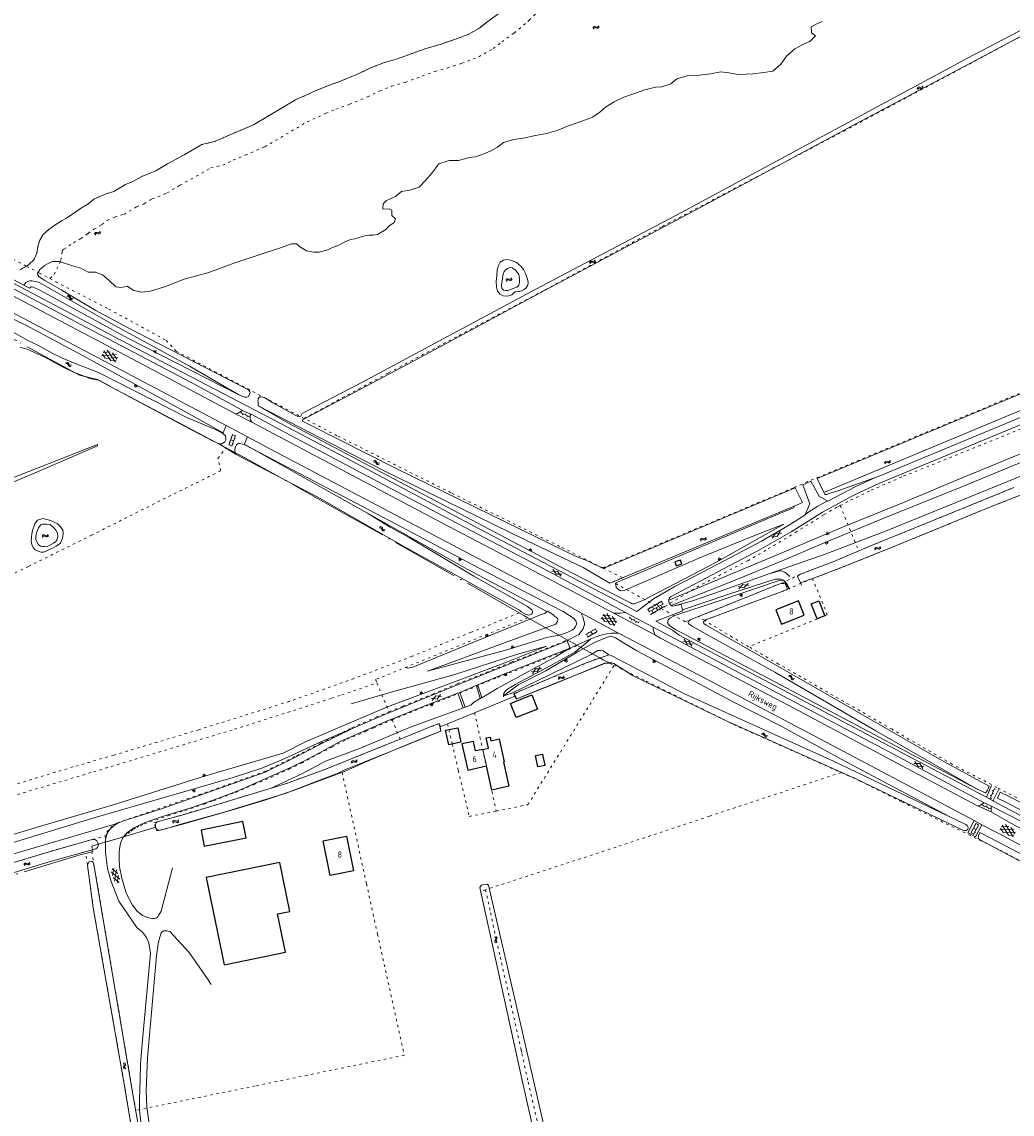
# Model space of a CAD drawing. Header units: metres. Extents: x 64961 to 73789, y 403835 to 410663.
# Tile 13 of 135: x 68112 to 68511, y 405073 to 405514. Entities that reach past the tile are written whole.
import ezdxf

# ---------------------------------------------------------------- set-up
doc = ezdxf.new("R2010")
doc.units = ezdxf.units.M
doc.linetypes.add('ACAD_ISO04W100', pattern=[30, 24, -3, 0, -3])
doc.linetypes.add('PERCEELGRENS', pattern=[2.5, 1, -1.5])
for name, color, linetype, lineweight in [('B-GEO-OG-GEBOUW_bijgebouw-G', 2, 'Continuous', 25), ('B-GEO-OG-GEBOUW_hoofdgebouw-G', 2, 'Continuous', 25), ('B-GEO-OG-GEBOUW_huisnr-T', 6, 'Continuous', 25), ('B-GEO-OG-GRENS-sectie-G', 253, 'ACAD_ISO04W100', 0), ('B-GEO-OG-GRENS_perceel-G', 253, 'PERCEELGRENS', 0), ('B-GEO-OG-KUNSTWERK-G', 253, 'Continuous', 0), ('B-GEO-OG-OVLIJNOBJ-G', 253, 'Continuous', 0), ('B-GEO-OG-SLOOT_insteek-G', 253, 'Continuous', 0), ('B-GEO-OG-STRAATNAAM-T', 7, 'Continuous', 35), ('B-GEO-OG-TALUD-S', 253, 'Continuous', 0), ('B-GEO-OG-TUSSENMUUR-G', 253, 'Continuous', 0), ('B-GEO-OG-VERH_gesl-S', 253, 'Continuous', 0), ('B-GEO-OG-VERH_kant-G', 253, 'Continuous', 0), ('B-GEO-OG-VERH_kntgesl-G', 253, 'Continuous', 0), ('B-GEO-OG-VERH_kntopen-G', 253, 'Continuous', 0), ('B-GEO-OG-VERH_open-S', 253, 'Continuous', 0), ('B-GEO-OG-WATER-S', 253, 'Continuous', 0), ('B-GEO-OG-WATER_kant-G', 253, 'Continuous', 0), ('T22', 7, 'Continuous', 0)]:
    doc.layers.add(name, color=color, linetype=linetype, lineweight=lineweight)
doc.styles.add('isocp', font='isocp.shx')

# ---------------------------------------------------------------- blocks, each defined once
blk = doc.blocks.new('S014')
at = {"color": 0}
for p, q in [((0, -0.75), (4.2, 1.67)), ((0, 0.65), (1.78, 1.67)), ((5.07, -1.52), (0, 1.4)), ((2.64, -1.52), (0, 0)), ((1.08, -1.52), (6.15, 1.4)), ((6.15, -0.75), (1.95, 1.67)), ((3.51, -1.52), (6.15, 0)), ((6.15, 0.65), (4.37, 1.67))]:
    blk.add_line(p, q, dxfattribs=at)
blk = doc.blocks.new('S04')
at = {"color": 0}
for p, q in [((0, 0.5), (0.5, 0.5)), ((0, 0.25), (1, 0.25)), ((0, 0), (0.5, 0)), ((0, -0.25), (1, -0.25)), ((0, -0.5), (0.5, -0.5))]:
    blk.add_line(p, q, dxfattribs=at)
blk = doc.blocks.new('S05')
at = {"color": 0}
for p, q in [((0.08, 0.3), (0.38, 0.59)), ((0.11, -0.19), (0.41, 0.09)), ((0.38, 0.59), (0.68, 0.71)), ((0.41, 0.09), (0.71, 0.21)), ((0.68, 0.71), (1.01, 0.62)), ((0.71, 0.21), (1.02, 0.12)), ((1.01, 0.62), (1.33, 0.37)), ((1.02, 0.12), (1.36, -0.12)), ((1.33, 0.37), (1.66, 0.13)), ((1.66, 0.13), (1.97, 0.04)), ((1.97, 0.04), (2.28, 0.16)), ((2.28, 0.16), (2.58, 0.44)), ((1.36, -0.12), (1.68, -0.37)), ((1.68, -0.37), (2, -0.46)), ((2, -0.46), (2.31, -0.33)), ((2.31, -0.33), (2.61, -0.05))]:
    blk.add_line(p, q, dxfattribs=at)
blk = doc.blocks.new('S016')
at = {"color": 0, "linetype": 'Continuous'}
for points in [[(0.01, -0.38), (2.65, 1.15)], [(2.65, -1.15), (0.01, 0.38)], [(5.07, -1.15), (1.09, 1.15)], [(1.09, -1.15), (5.07, 1.15)], [(6.16, -0.38), (3.51, 1.15)], [(3.51, -1.15), (6.16, 0.37)]]:
    blk.add_lwpolyline(points, dxfattribs=at)
blk = doc.blocks.new('S022')
at = {"color": 0}
for p, q in [((0.01, 1.15), (0.31, 1.15)), ((0.31, -2.3), (0.31, 2.3)), ((0.31, 2.1), (1.51, 2.1)), ((0.31, 0), (1.51, 0)), ((1.51, -2.3), (1.51, 2.3)), ((1.51, 1.05), (1.81, 1.05)), ((0.01, -1.15), (0.31, -1.15)), ((0.31, -2.1), (1.51, -2.1)), ((1.51, -1.05), (1.81, -1.05))]:
    blk.add_line(p, q, dxfattribs=at)
blk = doc.blocks.new('S026')
at = {"color": 0}
for p, q in [((0, 0), (4.4, 0)), ((0.2, 0.5), (0.2, 0)), ((1.2, 0), (1.2, -0.5)), ((2.2, 0.5), (2.2, 0)), ((3.2, 0), (3.2, -0.5)), ((4.2, 0.5), (4.2, 0))]:
    blk.add_line(p, q, dxfattribs=at)
blk = doc.blocks.new('S012')
at = {"color": 0}
for p, q in [((1.18, 2.05), (0, 0)), ((1.18, -2.05), (0, 0)), ((1.4, 0), (0.21, -2.05)), ((1.4, 0), (0.22, 2.05))]:
    blk.add_line(p, q, dxfattribs=at)
blk = doc.blocks.new('S024')
at = {"color": 0}
for p, q in [((0, 1.2), (6.7, 1.2)), ((0, 0), (6.7, 0)), ((0.2, 1.2), (0.2, 0)), ((1.25, 1.5), (1.25, 1.2)), ((1.25, 0), (1.25, -1.2)), ((2.3, 1.2), (2.3, 0)), ((3.35, 1.5), (3.35, 1.2)), ((3.35, 0), (3.35, -1.2)), ((4.4, 1.2), (4.4, 0)), ((5.45, 1.5), (5.45, 1.2)), ((5.45, 0), (5.45, -1.2)), ((6.5, 1.2), (6.5, 0)), ((0, -1.2), (6.7, -1.2)), ((0.2, -1.2), (0.2, -1.5)), ((2.3, -1.2), (2.3, -1.5)), ((4.4, -1.2), (4.4, -1.5)), ((6.5, -1.2), (6.5, -1.5))]:
    blk.add_line(p, q, dxfattribs=at)

msp = doc.modelspace()

# ---------------------------------------------------------------- linework, layer by layer
at = {"layer": 'B-GEO-OG-GEBOUW_bijgebouw-G'}
msp.add_lwpolyline([(68185.928, 405168.237), (68193.227, 405132.985), (68217.952, 405138.104), (68214.749, 405153.576), (68219.743, 405154.61), (68215.648, 405174.391), (68185.928, 405168.237)], dxfattribs=at)
at = {"layer": 'B-GEO-OG-GEBOUW_hoofdgebouw-G'}
for points in [[(68378.082, 405294.93), (68377.549, 405296.491), (68375.282, 405295.717), (68375.816, 405294.155), (68378.082, 405294.93)], [(68427.509, 405274.241), (68425.165, 405280.076), (68416.015, 405276.4), (68418.359, 405270.565), (68427.509, 405274.241)], [(68435.752, 405274.007), (68432.712, 405272.783), (68430.284, 405278.815), (68433.324, 405280.039), (68435.752, 405274.007)], [(68319.783, 405236.327), (68311.192, 405232.891), (68308.909, 405238.599), (68317.5, 405242.035), (68319.783, 405236.327)], [(68288.779, 405222.966), (68283.893, 405221.91), (68282.634, 405227.735), (68287.52, 405228.791), (68288.779, 405222.966)], [(68297.642, 405220.034), (68294.747, 405219.386), (68293.877, 405223.268), (68289.255, 405222.233), (68291.613, 405211.705), (68299.108, 405213.383)], [(68297.642, 405220.034), (68300.002, 405220.562), (68299.089, 405224.642), (68300.625, 405224.986), (68300.955, 405223.514), (68304.22, 405224.245), (68306.292, 405214.991), (68305.98, 405214.921)], [(68319.934, 405212.982), (68318.993, 405217.538), (68321.824, 405218.123), (68322.766, 405213.568), (68319.934, 405212.982)], [(68305.98, 405214.921), (68308.165, 405205.163), (68301.293, 405203.625), (68299.108, 405213.383)], [(68202.049, 405184.344), (68200.732, 405190.866), (68183.888, 405187.464), (68185.205, 405180.942), (68202.049, 405184.344)], [(68245.453, 405170.933), (68236.019, 405169.036), (68233.18, 405183.154), (68242.613, 405185.051), (68245.453, 405170.933)]]:
    msp.add_lwpolyline(points, dxfattribs=at)
at = {"layer": 'B-GEO-OG-GRENS-sectie-G'}
for points in [[(68193.992, 405341.816), (68173.972, 405352.416), (68142.075, 405369.361), (68134.798, 405371.229), (68109.434, 405384.971), (68098.232, 405391.091)], [(68312.314, 405275.206), (68283.288, 405291.776), (68241.684, 405315.368), (68203.266, 405336.905), (68193.992, 405341.816)], [(68314.234, 405274.11), (68312.314, 405275.206)], [(68314.234, 405274.11), (68315.853, 405273.206)], [(68315.853, 405273.206), (68331.763, 405264.32)], [(68331.763, 405264.32), (68335.96, 405261.976)], [(68335.96, 405261.976), (68344.712, 405257.088)], [(68344.712, 405257.088), (68346.309, 405256.196)], [(68349.081, 405254.823), (68346.765, 405254.827), (68327.958, 405246.991), (68311.109, 405240.33), (68310.613, 405241.542)], [(68346.309, 405256.196), (68349.081, 405254.823)], [(68294.379, 405234.835), (68307.429, 405240.235), (68310.613, 405241.542)], [(68283.458, 405230.316), (68294.379, 405234.835)], [(68280.452, 405229.115), (68283.458, 405230.316)], [(68280.452, 405229.115), (68280.759, 405227.36), (68273.247, 405224.405), (68264.289, 405220.803), (68250.188, 405214.861), (68240.841, 405210.729)], [(68240.841, 405210.729), (68240.367, 405210.52), (68230.577, 405206.918), (68221.218, 405203.408), (68210.074, 405199.622), (68198.436, 405196.112), (68187.292, 405192.972), (68174.484, 405189.277), (68167.804, 405187.523), (68166.018, 405187.122), (68165.71, 405187.984), (68165.472, 405188.619)], [(68165.472, 405188.619), (68161.594, 405187.457), (68153.045, 405184.888)], [(68145.195, 405182.53), (68139.75, 405180.897), (68140.144, 405178.739), (68139.792, 405178.648)], [(68153.045, 405184.888), (68145.195, 405182.53)], [(68137.359, 405178.018), (68135.445, 405177.521), (68105.859, 405168.677), (68066.33, 405156.962), (68028.771, 405146.018), (68012.496, 405141.232), (68000, 405137.566)], [(68139.792, 405178.648), (68137.359, 405178.018)]]:
    msp.add_lwpolyline(points, dxfattribs=at)
at = {"layer": 'B-GEO-OG-GRENS_perceel-G'}
for points in [[(68273.181, 405491.986), (68278.277, 405493.747), (68283.335, 405495.206), (68289.165, 405497.129), (68296.041, 405499.739), (68301.903, 405503.054), (68305.341, 405505.781), (68310.287, 405509.313), (68315.86, 405514), (68316.364, 405514.528), (68326.234, 405523.947), (68329.285, 405525.431), (68331.694, 405526.891), (68337.764, 405529.744), (68339.452, 405530.473), (68341.073, 405530.954)], [(68304.155, 405517.222), (68299.316, 405513.766), (68296.299, 405511.373), (68291.782, 405508.818), (68285.833, 405506.56), (68280.392, 405504.765), (68275.259, 405503.284), (68269.8, 405501.398), (68263.23, 405498.932), (68257.531, 405497.318), (68252.002, 405495.101), (68247.026, 405492.687), (68240.184, 405489.889), (68234.672, 405487.874), (68230.348, 405486.108), (68222.087, 405482.343), (68205.078, 405472.317), (68197.763, 405469.239), (68192.765, 405467.083), (68189.337, 405465.473), (68184.183, 405464.267), (68177.025, 405460.202), (68170.357, 405456.526), (68165.641, 405453.712), (68159.656, 405451.307), (68156.397, 405449.351), (68153.405, 405448.13), (68148.651, 405445.353), (68145.546, 405444.443), (68140.567, 405442.231), (68138.133, 405440.192), (68135.2, 405438.513), (68132.527, 405436.581), (68129.98, 405434.816)], [(68225.504, 405353.702), (68259.638, 405372.12), (68288.104, 405387.246), (68322.772, 405405.615), (68370.194, 405431.267), (68443.46, 405469.73), (68500.252, 405500.085), (68515.012, 405508.012)], [(68122.85, 405410.155), (68124.615, 405411.801), (68127.294, 405417.537), (68127.838, 405421.042), (68128.041, 405421.78), (68128.541, 405422.073), (68130.484, 405423.444), (68132.348, 405424.643), (68135.323, 405426.353), (68138.327, 405428.434), (68140.629, 405430.098), (68143.873, 405431.955), (68145.913, 405433.663), (68149.002, 405435.036), (68152.641, 405436.102), (68157.839, 405439.139), (68160.883, 405440.381), (68164.119, 405442.323), (68170.096, 405444.725), (68175.332, 405447.85), (68181.941, 405451.494), (68187.867, 405454.859), (68192.637, 405455.975), (68196.862, 405457.96), (68201.677, 405460.037), (68209.581, 405463.363), (68226.711, 405473.46), (68234.315, 405476.926), (68238.295, 405478.551), (68243.8, 405480.564), (68251.098, 405483.548), (68256.044, 405485.947), (68260.764, 405487.84), (68266.347, 405489.421), (68273.181, 405491.986)], [(68000, 405474.42), (68007.397, 405468.557), (68013.211, 405465.369), (68033.064, 405454.998), (68045.721, 405448.243), (68054.707, 405446.307), (68088.097, 405428.582), (68113.414, 405415.158)], [(68129.98, 405434.816), (68127.157, 405433.194), (68124.9, 405431.742), (68122.371, 405429.958), (68120.083, 405427.975), (68118.75, 405425.708), (68118.043, 405423.137), (68117.63, 405420.476), (68116.375, 405417.789), (68114.469, 405416.011), (68113.414, 405415.158)], [(68113.414, 405415.158), (68118.63, 405412.393), (68122.85, 405410.155)], [(68122.85, 405410.155), (68125.188, 405408.915), (68146.629, 405397.85), (68169.782, 405385.232), (68173.871, 405380.836), (68225.504, 405353.702)], [(68346.13, 405293.335), (68423.44, 405325.782), (68432.623, 405329.765), (68565.837, 405385.21)], [(68346.13, 405293.335), (68328.698, 405302.016), (68284.793, 405323.685), (68238.79, 405346.718), (68225.504, 405353.702)], [(68581.199, 405350.369), (68575.092, 405347.757), (68562.233, 405342.004), (68549.693, 405336.82), (68537.265, 405331.958), (68520.854, 405325.092), (68502.666, 405317.953), (68464.989, 405302.477), (68444.554, 405294.268), (68433.807, 405290.114), (68430.762, 405289.098)], [(68441.975, 405318.485), (68446.191, 405320.654), (68454.531, 405324.69), (68467.58, 405330.346), (68497.852, 405342.535), (68517.155, 405350.376)], [(68000, 405238.356), (68015.696, 405245.955), (68041.225, 405258.414), (68065.449, 405270.193), (68093.068, 405283.639), (68114.217, 405293.95), (68139.603, 405306.497), (68170.737, 405322.129), (68191.859, 405332.555), (68190.67, 405337.532), (68193.992, 405341.816)], [(68449.512, 405300.205), (68453.299, 405301.819), (68470.485, 405308.783), (68512.148, 405325.753)], [(68441.975, 405318.485), (68440.708, 405317.834), (68435.335, 405314.759), (68424.498, 405307.987), (68411.996, 405300.439), (68404.958, 405296.385), (68384.946, 405286.045), (68369.759, 405276.878)], [(68441.975, 405318.485), (68449.512, 405300.205)], [(68384.712, 405273.66), (68396.516, 405278.353), (68417.205, 405286.786), (68418.21, 405287.071), (68426.027, 405290.855), (68439.476, 405295.929), (68449.512, 405300.205)], [(68369.759, 405276.878), (68350.13, 405287.632), (68353.978, 405289.426), (68346.13, 405293.335)], [(68430.762, 405289.098), (68421.393, 405285.016), (68419.033, 405283.999), (68387.168, 405272.168)], [(68430.762, 405289.098), (68436.773, 405274.432), (68435.752, 405274.007), (68432.712, 405272.783), (68405.035, 405261.509)], [(68312.314, 405275.206), (68292.95, 405267.325), (68269.187, 405257.62), (68245.607, 405248.658), (68219.546, 405239.411), (68183.01, 405227.997), (68148.656, 405217.702), (68132.224, 405212.969), (68115.489, 405207.909), (68099.858, 405203.001), (68061.344, 405191.51), (68002.319, 405173.817), (68000, 405173.124)], [(68369.759, 405276.878), (68379.451, 405271.568), (68384.712, 405273.66)], [(68315.853, 405273.206), (68254.37, 405248.216), (68254.933, 405246.856)], [(68387.168, 405272.168), (68384.712, 405273.66)], [(68405.035, 405261.509), (68398.434, 405265.325), (68387.168, 405272.168)], [(68259.773, 405235.171), (68265.433, 405237.505), (68277.432, 405242.401), (68287.336, 405246.476), (68298.987, 405251.129), (68309.281, 405255.267), (68320.646, 405259.719), (68330.153, 405263.489), (68331.763, 405264.32)], [(68261.104, 405231.956), (68274.69, 405237.554), (68283.575, 405240.875), (68292.725, 405244.55), (68303.687, 405249.098), (68310.733, 405251.825), (68322.09, 405256.306), (68332.347, 405260.415), (68335.96, 405261.976)], [(68894.494, 405000), (68856.231, 405020.281), (68782.034, 405059.497), (68661.081, 405123.288), (68531.109, 405191.422), (68505.275, 405204.643), (68487.213, 405214.05), (68462.938, 405228.141), (68417.146, 405254.509), (68405.035, 405261.509)], [(68310.613, 405241.542), (68310.173, 405242.621), (68344.712, 405257.088)], [(68303.129, 405195.142), (68315.837, 405197.708), (68330.333, 405221.072), (68350.686, 405254.029)], [(68349.081, 405254.823), (68350.686, 405254.029)], [(68350.686, 405254.029), (68363.692, 405247.588), (68398.976, 405230.095), (68442.373, 405210.675)], [(68000, 405168.819), (68039.109, 405180.354), (68104.919, 405200.394), (68140.443, 405210.957), (68197.432, 405228.161), (68236.719, 405240.693), (68240.745, 405242.074), (68254.933, 405246.856)], [(68254.933, 405246.856), (68259.773, 405235.171)], [(68145.485, 405185.169), (68145.907, 405186.546), (68147.328, 405188.469), (68149.849, 405190.284), (68163.973, 405195.119), (68183.09, 405201.741), (68209.634, 405211.099), (68222.45, 405217.469), (68232.083, 405222.471), (68244.835, 405228.807), (68254.602, 405233.039), (68259.773, 405235.171)], [(68294.379, 405234.835), (68303.129, 405195.142)], [(68153.045, 405184.888), (68153.11, 405185.025), (68154.301, 405186.117), (68155.642, 405187.046), (68156.583, 405187.777), (68157.899, 405188.586), (68159.442, 405189.203), (68160.902, 405189.933), (68163.196, 405190.766), (68170.555, 405193.255), (68177.353, 405195.346), (68185.146, 405197.944), (68188.955, 405199.32), (68197.796, 405202.648), (68205.28, 405205.87), (68212.086, 405208.698), (68219.372, 405212.029), (68224.504, 405214.438), (68231.501, 405218.303), (68236.738, 405220.974), (68242.833, 405224.124), (68250.418, 405227.345), (68253.687, 405228.775), (68260.678, 405231.781), (68261.104, 405231.956)], [(68261.104, 405231.956), (68264.318, 405224.202)], [(68280.452, 405229.115), (68280.219, 405230.446), (68276.157, 405229.009), (68264.318, 405224.202)], [(68283.458, 405230.316), (68283.988, 405228.028)], [(68285.333, 405222.221), (68283.893, 405221.91), (68282.634, 405227.735), (68283.988, 405228.028)], [(68283.988, 405228.028), (68285.333, 405222.221)], [(68165.472, 405188.619), (68164.816, 405190.369), (68184.585, 405196.004), (68218.054, 405206.16), (68234.281, 405212.072), (68264.318, 405224.202)], [(68285.333, 405222.221), (68285.883, 405219.851), (68287.78, 405211.566), (68292.21, 405192.937), (68303.129, 405195.142)], [(68240.841, 405210.729), (68250.703, 405165.793), (68255.141, 405145.406), (68265.987, 405096.516), (68205.798, 405084.101), (68157.519, 405074.26)], [(68442.373, 405210.675), (68389.198, 405193.059), (68351.469, 405180.582), (68298.741, 405163.339)], [(68442.373, 405210.675), (68450.129, 405207.204), (68466.892, 405198.827), (68506.542, 405179.372), (68524.247, 405170.001), (68535.653, 405164.049), (68573.323, 405144.133), (68593.119, 405131.582), (68642.943, 405105.293), (68670.915, 405090.485), (68681.483, 405086.269), (68726.699, 405062.727), (68760.479, 405044.959), (68825.705, 405010.457), (68845.425, 405000)], [(68000, 405142.056), (68017.232, 405147.326), (68078.165, 405165.085), (68123.176, 405178.864), (68145.485, 405185.169)], [(68145.195, 405182.53), (68145.282, 405184.508), (68145.485, 405185.169)], [(68167.459, 405000), (68166.852, 405003.291), (68163.797, 405020.844), (68159.585, 405043.671), (68157.768, 405055.537), (68157.447, 405057.275), (68153.158, 405083.299), (68140.366, 405156.087), (68137.359, 405178.018)], [(68157.519, 405074.26), (68156.657, 405079.21), (68139.792, 405178.648)], [(68298.741, 405163.339), (68296.794, 405162.702)], [(68333.071, 405000), (68313.695, 405085.795), (68296.794, 405162.702)], [(68298.741, 405163.339), (68300.839, 405154.042), (68303.124, 405142.965), (68304.714, 405136.21), (68313.187, 405098.579), (68313.475, 405097.149), (68316.008, 405085.675), (68322.893, 405055.495), (68328.545, 405030.818), (68331.625, 405017.506), (68335.607, 405000)], [(68170.721, 405000), (68165.934, 405027.013), (68162.822, 405044.475), (68160.552, 405056.83), (68157.519, 405074.26)]]:
    msp.add_lwpolyline(points, dxfattribs=at)
at = {"layer": 'B-GEO-OG-KUNSTWERK-G'}
for points in [[(68107.963, 405409.801), (68112.373, 405407.506)], [(68112.373, 405407.506), (68114.611, 405406.342)], [(68114.611, 405406.342), (68114.787, 405406.25)], [(68419.532, 405287.893), (68421.301, 405285.226)], [(68424.955, 405289.564), (68425.954, 405287.251)], [(68425.954, 405287.251), (68426.35, 405286.335)], [(68421.301, 405285.226), (68421.646, 405284.705)]]:
    msp.add_lwpolyline(points, dxfattribs=at)
at = {"layer": 'B-GEO-OG-OVLIJNOBJ-G'}
for points in [[(68316.053, 405408.563), (68315.899, 405407.481), (68315.177, 405406.448), (68314.432, 405405.817), (68313.539, 405405.314), (68312.682, 405404.975), (68312.243, 405404.916), (68310.906, 405404.811), (68310.214, 405404.456), (68309.38, 405403.623), (68308.23, 405403.154), (68306.729, 405403.065), (68305.922, 405403.149), (68304.615, 405403.832), (68303.613, 405405.049), (68303.139, 405406.675), (68303.116, 405408.946), (68303.274, 405411.421), (68303.453, 405413.731), (68304.077, 405415.441), (68304.705, 405416.766), (68306.052, 405417.622), (68307.332, 405417.818), (68308.8, 405417.613), (68311.318, 405416.722), (68313.111, 405415.092), (68314.059, 405413.801), (68315.03, 405411.905), (68315.746, 405409.971), (68316.053, 405408.563)], [(68114.611, 405406.342), (68115.349, 405406.824), (68116.083, 405406.721), (68119.359, 405405.197), (68154.356, 405386.13), (68199.138, 405363.186)], [(68097.773, 405398.496), (68099.52, 405397.89), (68112.847, 405391.502), (68136.219, 405378.969), (68180.096, 405354.99), (68192.851, 405347.87)], [(68423.349, 405318.282), (68423.308, 405317.586), (68422.085, 405317.189), (68364.241, 405292.684), (68352.292, 405287.71), (68351.266, 405287.153), (68351.524, 405285.468), (68353.308, 405284.114), (68354.916, 405284.14), (68358.749, 405285.974), (68386.508, 405297.962), (68408.492, 405306.802), (68419.248, 405310.937), (68391.819, 405295.526), (68362.625, 405280.284), (68358.866, 405278.763), (68358.17, 405278.774), (68357.765, 405278.953), (68357.342, 405279.205), (68356.237, 405279.744), (68333.68, 405291.333), (68254.617, 405333.113), (68218.89, 405351.898), (68206.932, 405358.794)], [(68538.701, 405349.22), (68488.975, 405328.828), (68467.541, 405319.744), (68443.65, 405310.082), (68415.928, 405298.321), (68372.763, 405280.303)], [(68201.299, 405343.222), (68201.368, 405343.186)], [(68201.368, 405343.186), (68204.731, 405341.424)], [(68204.731, 405341.424), (68262.716, 405311.047), (68296.235, 405293.284), (68330.099, 405275.726), (68334.303, 405273.039), (68335.193, 405272.004), (68335.591, 405270.689), (68335.016, 405269.511), (68334.601, 405268.92), (68333.748, 405268.142), (68331.085, 405266.98), (68328.346, 405266.128), (68323.519, 405265.182), (68306.424, 405259.973), (68275.348, 405251.6), (68314.17, 405265.839), (68327.201, 405270.641), (68327.851, 405271.637), (68327.934, 405272.462), (68327.783, 405272.919), (68327.356, 405273.427), (68326.749, 405273.733), (68326.158, 405274.185), (68325.179, 405275.017), (68323.815, 405275.828), (68323.56, 405275.716)], [(68373.786, 405278.082), (68398.265, 405287.892), (68418.568, 405296.176), (68434.336, 405302.926), (68459.68, 405313.408), (68490.427, 405325.845), (68535.186, 405344.21)], [(68517.193, 405331.338), (68460.932, 405308.419), (68435.962, 405298.903), (68413.189, 405290.922)], [(68435.451, 405323.775), (68435.778, 405322.95), (68436.573, 405322.935), (68438.33, 405323.624), (68441.107, 405324.412), (68457.703, 405330.421)], [(68251.041, 405315.429), (68291.588, 405292.67), (68323.56, 405275.716)], [(68128.177, 405307.755), (68128.149, 405306.967), (68127.926, 405305.389), (68127.141, 405303.348), (68125.431, 405302.104), (68123.864, 405301.245), (68121.366, 405300.139), (68120.307, 405299.744), (68119.263, 405299.752), (68118.731, 405299.856), (68116.928, 405300.626), (68116.038, 405301.625), (68115.495, 405302.792), (68115.318, 405304.072), (68115.392, 405305.777), (68115.599, 405307.098), (68115.86, 405308.456), (68116.748, 405311.194), (68117.833, 405312.616), (68119.933, 405313.278), (68123.258, 405312.414), (68125.872, 405311.066), (68127.204, 405309.834), (68128.095, 405308.615), (68128.177, 405307.755)], [(68497.376, 405203.982), (68418.164, 405246.017), (68375.548, 405268.488), (68373.189, 405269.894), (68372.633, 405270.584), (68372.26, 405271.185), (68372.327, 405271.827), (68372.687, 405272.508), (68373.249, 405273.063), (68375.254, 405274.091), (68393.073, 405280.095), (68416.516, 405287.951), (68417.759, 405288.202), (68419.038, 405288.313)], [(68323.56, 405275.716), (68322.67, 405274.956), (68321.684, 405274.598), (68299.589, 405265.656), (68269.396, 405253.226), (68267.367, 405252.784), (68266.556, 405253.16)], [(68306.031, 405241.73), (68312.004, 405246.106), (68323.177, 405251.769), (68336.47, 405259.743), (68343.084, 405263.308), (68348.703, 405265.618), (68349.435, 405265.698), (68351.31, 405265.039), (68353.817, 405263.526), (68359.862, 405259.904), (68398.74, 405239.301), (68418.478, 405229.295), (68442.076, 405216.251), (68486.267, 405192.819)], [(68244.558, 405238.395), (68261.636, 405243.421), (68286.389, 405250.319), (68311.222, 405258.317), (68323.371, 405261.7), (68305.928, 405254.692), (68286.874, 405247.576), (68259.134, 405237.185), (68226.281, 405223.263), (68217.06, 405218.444), (68213.807, 405217.606), (68185.259, 405209.185), (68148.06, 405197.546), (68120.004, 405189.351), (68013.089, 405157.025), (68007.754, 405155.671), (68001.709, 405153.76), (68000, 405153.256)], [(68348.54, 405258.16), (68346.306, 405259.823), (68345.151, 405259.94), (68344.071, 405259.929), (68341.467, 405258.327), (68309.109, 405242.56), (68306.031, 405241.73)], [(68290.586, 405237.146), (68292.797, 405237.926), (68293.976, 405239.001)], [(68212.223, 405204.391), (68224.872, 405210.334), (68234.165, 405215.263), (68248.272, 405220.589), (68268.029, 405228.848), (68289.831, 405236.869)], [(68245.588, 405228.806), (68231.033, 405222.486), (68220.676, 405217.674), (68215.241, 405215.312), (68208.492, 405212.441), (68196.897, 405208.716), (68141.131, 405192.53), (68083.62, 405175.045), (68012.006, 405153.662), (68011.235, 405153.801), (68010.7, 405154.125), (68009.836, 405154.465), (68008.791, 405154.528), (68004.3, 405153.017), (68003.133, 405152.456), (68001.279, 405150.972), (68000.845, 405150.436), (68000, 405150.181)], [(68000, 405145.465), (68049.439, 405160.156), (68108.285, 405177.875), (68150.439, 405190.22)]]:
    msp.add_lwpolyline(points, dxfattribs=at)
at = {"layer": 'B-GEO-OG-SLOOT_insteek-G'}
for points in [[(68575.815, 405540.465), (68493.833, 405496.813), (68450.665, 405473.92), (68383.995, 405438.097), (68318.526, 405403.147), (68269.366, 405376.677), (68224.795, 405353.093), (68224.8, 405352.599), (68227.782, 405351.163), (68263.189, 405333.254), (68325.45, 405302.755), (68335.618, 405297.858)], [(68206.932, 405358.794), (68206.925, 405359.472), (68206.899, 405360.205), (68206.819, 405360.863), (68207.013, 405361.671), (68207.5, 405362.427), (68208.104, 405362.47), (68208.783, 405362.349), (68209.868, 405361.902), (68212.837, 405359.989), (68221.899, 405355.079), (68223.261, 405354.397), (68223.829, 405354.439), (68224.139, 405354.571), (68224.408, 405355.123), (68224.732, 405355.676), (68226.189, 405356.515), (68248.313, 405368.003), (68319.139, 405405.938), (68377.597, 405436.714), (68433.297, 405466.73), (68493.169, 405499.059), (68531.561, 405519.094)], [(68199.138, 405363.186), (68201.456, 405362.22), (68202.336, 405362.229), (68203.083, 405362.566), (68203.672, 405364.148), (68203.649, 405364.624), (68203.056, 405365.277), (68153.964, 405390.578), (68141.439, 405397.285), (68127.452, 405405.608), (68120.745, 405409.443), (68119.528, 405410.237), (68118.477, 405410.904), (68117.921, 405411.613), (68117.786, 405412.216)], [(68435.451, 405323.775), (68633.846, 405406.551), (68630.788, 405411.919), (68432.739, 405329.488), (68435.451, 405323.775)], [(68112.373, 405407.506), (68113.114, 405408.633), (68113.917, 405409.008), (68114.757, 405409.218), (68115.563, 405409.281), (68118.261, 405408.722), (68121.244, 405407.158), (68147.372, 405392.124), (68179.514, 405374.658), (68199.138, 405363.186)], [(68192.737, 405347.587), (68190.286, 405348.992), (68178.145, 405354.036), (68142.479, 405372.198), (68133.008, 405375.859), (68128.224, 405377.954), (68123.787, 405380.108), (68118.279, 405383.203), (68113.66, 405385.337), (68108.279, 405388.434), (68098.667, 405393.357), (68096.218, 405394.67), (68095.605, 405395.488), (68095.412, 405396.457), (68095.477, 405397.318), (68095.848, 405398.678), (68095.962, 405399.447)], [(68110.827, 405382.47), (68113.604, 405381.728), (68120.855, 405378.43), (68127.339, 405374.849), (68132.697, 405372.192), (68135.326, 405371.247), (68138.985, 405369.873), (68142.528, 405369.103), (68153.505, 405363.278), (68177.172, 405350.6), (68189.068, 405344.436), (68191.258, 405343.469)], [(68206.932, 405358.794), (68257.523, 405332.65), (68289.228, 405317.126), (68315.357, 405304.359), (68338.194, 405293.445)], [(68191.258, 405343.469), (68192.284, 405343.424), (68193.449, 405344.187), (68193.899, 405344.998), (68193.945, 405345.896), (68193.827, 405346.682), (68192.737, 405347.587)], [(68198.025, 405339.067), (68197.518, 405340.308), (68197.581, 405341.279), (68197.846, 405342.289), (68198.169, 405343.007), (68198.841, 405343.545), (68199.482, 405343.552), (68200.289, 405343.486), (68201.368, 405343.186)], [(68201.368, 405343.186), (68201.813, 405343.062), (68204.731, 405341.424)], [(68204.731, 405341.424), (68251.041, 405315.429)], [(68313.174, 405275.556), (68312.453, 405276.227), (68310.998, 405277.018), (68265.093, 405302.351), (68231.08, 405321.886), (68198.025, 405339.067)], [(68423.349, 405318.282), (68426.836, 405319.739), (68423.85, 405325.628), (68346.24, 405293.046), (68340.017, 405296.119)], [(68512.148, 405325.753), (68470.485, 405308.783), (68453.299, 405301.819), (68439.476, 405295.929), (68426.027, 405290.855), (68424.801, 405290.036), (68424.955, 405289.564)], [(68425.954, 405287.251), (68429.708, 405288.601), (68433.807, 405290.114), (68444.554, 405294.268), (68464.989, 405302.477), (68502.666, 405317.953), (68520.854, 405325.092)], [(68423.349, 405318.282), (68348.963, 405287.206)], [(68251.041, 405315.429), (68251.949, 405314.831), (68260.198, 405309.825), (68267.937, 405305.565), (68294.004, 405290.035), (68315.742, 405277.683), (68317.469, 405276.442), (68317.7, 405275.667), (68317.721, 405275.213), (68317.326, 405274.606)], [(68335.618, 405297.858), (68340.017, 405296.119)], [(68338.194, 405293.445), (68348.963, 405287.206)], [(68497.376, 405203.982), (68456.399, 405227.477), (68415.566, 405251.212), (68385.777, 405267.803), (68382.24, 405269.838), (68381.189, 405270.505), (68380.764, 405270.849), (68380.594, 405271.305), (68380.772, 405271.82), (68381.39, 405272.339), (68396.516, 405278.353), (68417.205, 405286.786), (68418.21, 405287.071), (68418.961, 405287.096), (68419.42, 405287.009), (68419.862, 405286.757), (68420.234, 405286.138), (68420.441, 405285.664), (68420.574, 405285.171), (68420.578, 405284.786), (68420.306, 405284.472), (68388.057, 405272.497), (68386.764, 405271.678), (68386.9, 405270.892), (68387.896, 405270.206), (68431.6, 405245.199), (68482.381, 405215.922), (68499.916, 405206.407), (68502.181, 405205.239), (68501.842, 405204.338), (68501.447, 405203.547), (68501.105, 405202.92), (68500.67, 405202.513), (68497.376, 405203.982)], [(68313.174, 405275.556), (68314.978, 405274.59), (68316.415, 405274.303), (68317.326, 405274.606)], [(68348.54, 405258.16), (68338.792, 405254.692), (68312.834, 405243.733), (68310.337, 405242.444), (68311.457, 405240.385), (68321.181, 405244.439), (68346.89, 405254.663), (68348.04, 405254.986), (68349.119, 405255.162), (68350.553, 405254.663), (68358.37, 405249.74), (68395.408, 405231.775), (68448.109, 405208.324), (68491.478, 405187.418), (68491.975, 405187.221), (68492.927, 405187.286), (68493.527, 405187.695), (68493.703, 405188.447), (68493.254, 405189.341), (68492.775, 405189.702), (68486.267, 405192.819)], [(68486.267, 405192.819), (68439.356, 405215.289), (68378.849, 405242.637), (68349.513, 405257.895), (68348.54, 405258.16)], [(68212.223, 405204.391), (68177.664, 405193.904), (68166.191, 405190.767), (68165.774, 405190.359), (68165.43, 405189.861), (68165.458, 405188.946), (68165.518, 405188.47), (68165.704, 405188.124), (68165.946, 405187.778), (68166.407, 405187.49), (68166.848, 405187.293), (68170.12, 405188.022), (68175.671, 405189.836), (68193.172, 405194.683), (68218.265, 405202.419), (68230.418, 405207.111), (68239.306, 405210.46), (68242.222, 405211.9), (68263.114, 405220.244), (68280.776, 405227.345), (68280.031, 405230.379), (68279.135, 405230.223), (68267.896, 405225.641), (68233.176, 405211.626), (68218.373, 405206.257), (68212.223, 405204.391)], [(68666.507, 405119.785), (68666.82, 405118.799), (68666.577, 405117.562), (68665.826, 405116.561), (68665.153, 405116.532), (68662.336, 405117.462), (68589.367, 405156.227), (68509.204, 405198.642), (68505.536, 405200.288), (68506.602, 405202.771), (68509.97, 405201.195), (68531.532, 405190.058), (68603.397, 405152.716), (68665.021, 405120.399), (68666.507, 405119.785)], [(68672.308, 405091.409), (68672.117, 405090.435), (68671.689, 405090.316), (68671.166, 405090.309), (68670.807, 405090.546), (68670.611, 405091.16), (68670.062, 405091.656), (68661.473, 405096.202), (68629.015, 405113.737), (68560.505, 405150.419), (68498.27, 405183.624), (68497.681, 405184.232), (68497.834, 405185.262), (68498.377, 405186.447), (68509.243, 405180.852), (68554.842, 405156.764), (68613.116, 405126.079), (68664.069, 405098.819), (68671.295, 405095.45), (68671.79, 405093.607), (68672.308, 405091.409)], [(68142.469, 405181.479), (68142.281, 405181.99), (68141.757, 405183.047), (68141.24, 405183.518), (68140.506, 405183.603), (68139.573, 405183.52), (68138.384, 405183.27), (68119.9, 405177.882), (68094.75, 405170.32), (68043.427, 405155.058), (68004.523, 405143.548), (68000, 405142.174)], [(68000, 405138.059), (68019.835, 405143.812), (68051.048, 405153.175), (68082.392, 405162.337), (68105.367, 405169.328), (68122.571, 405174.575), (68141.459, 405179.893), (68142.095, 405180.394), (68142.469, 405181.479)], [(68158.183, 405053.296), (68157.447, 405057.275), (68153.158, 405083.299), (68140.366, 405156.087), (68138.01, 405173.271), (68138.526, 405174.689), (68139.484, 405174.855), (68139.926, 405174.818), (68140.368, 405174.541), (68140.791, 405172.755), (68156.657, 405079.21), (68160.799, 405055.414)], [(68333.071, 405000), (68313.695, 405085.795), (68296.445, 405164.291), (68297.16, 405165.254), (68298.054, 405165.473), (68299.361, 405165.548)], [(68299.361, 405165.548), (68300.001, 405165.221), (68313.021, 405108.677), (68337.951, 405000)]]:
    msp.add_lwpolyline(points, dxfattribs=at)
at = {"layer": 'B-GEO-OG-TUSSENMUUR-G'}
msp.add_lwpolyline([(68297.642, 405220.034), (68299.108, 405213.383)], dxfattribs=at)
at = {"layer": 'B-GEO-OG-VERH_kant-G'}
for points in [[(68297.043, 405240.798), (68296.542, 405240.693), (68295.065, 405245.515), (68295.779, 405245.559), (68297.251, 405240.92)], [(68289.831, 405236.869), (68289.748, 405236.851), (68287.574, 405242.736)], [(68288.362, 405243.065), (68290.586, 405237.146)], [(68297.043, 405240.798), (68297.274, 405240.847), (68297.251, 405240.92)], [(68289.831, 405236.869), (68290.625, 405237.043), (68290.586, 405237.146)]]:
    msp.add_lwpolyline(points, dxfattribs=at)
at = {"layer": 'B-GEO-OG-VERH_kntgesl-G'}
for points in [[(68373.427, 405281.622), (68394.867, 405292.894), (68410.009, 405300.893), (68422.163, 405307.941), (68434.845, 405315.826), (68447.475, 405322.744), (68457.659, 405327.35), (68661.104, 405411.767), (68687.66, 405421.87), (68707.806, 405428.688), (68732.422, 405436.379), (68948.623, 405501.084), (69056.168, 405533.241)], [(68351.031, 405280.458), (68296.425, 405309.022), (68242.315, 405337.771), (68208.282, 405355.694), (68151.561, 405385.369), (68102.15, 405411.381), (68046.752, 405440.722), (68015.553, 405457.354), (68008.457, 405461.698), (68001.634, 405466.117), (68000, 405467.229)], [(68200.484, 405356.934), (68200.55, 405356.981), (68180.443, 405367.871), (68135.636, 405391.438), (68100.184, 405410.189), (68052.283, 405435.392), (68020.715, 405452.221), (68008.634, 405458.64), (68003.839, 405461.816), (68000, 405464.443)], [(68000, 405462.755), (68006.198, 405458.597), (68015.914, 405452.43), (68021.685, 405448.659), (68023.159, 405447.904), (68107.58, 405403.394), (68155.813, 405377.901), (68197.767, 405355.607)], [(68000, 405453.403), (68134.924, 405382.106), (68194.043, 405350.814)], [(68637.145, 405405.331), (68634.396, 405404.206), (68633.567, 405403.54), (68457.703, 405330.421)], [(68200.484, 405356.934), (68199.32, 405356.098), (68198.573, 405355.651), (68197.767, 405355.607)], [(68197.767, 405355.607), (68204.36, 405352.21)], [(68200.484, 405356.934), (68203.979, 405355.431), (68204.066, 405355.385)], [(68204.36, 405352.21), (68203.876, 405352.957), (68203.722, 405353.706), (68203.71, 405354.842), (68203.745, 405355.08), (68204.066, 405355.385)], [(68204.066, 405355.385), (68217.885, 405348.005), (68257.684, 405326.897), (68320.022, 405294.164), (68355.241, 405275.35)], [(68194.043, 405350.814), (68202.62, 405346.275)], [(68204.36, 405352.21), (68233.642, 405336.768), (68281.084, 405311.598), (68323.846, 405289.22), (68350.292, 405275.251)], [(68202.62, 405346.275), (68211.924, 405341.35), (68310.839, 405289.181), (68331.171, 405278.522), (68337.194, 405275.248)], [(68437.023, 405320.342), (68437.231, 405320.419), (68448.25, 405326.239), (68456.574, 405329.952), (68457.703, 405330.421)], [(68427.765, 405314.694), (68427.848, 405314.746), (68428.923, 405315.724), (68432.94, 405318.196), (68436.179, 405320.03), (68437.023, 405320.342)], [(68427.765, 405314.694), (68420.863, 405310.363), (68410.156, 405304.176), (68392.526, 405294.804), (68375.204, 405285.814), (68366.622, 405280.877), (68359.82, 405275.783), (68352.951, 405279.417)], [(68413.189, 405290.922), (68417.481, 405292.193), (68418.159, 405292.181), (68419.575, 405291.646), (68420.498, 405290.886), (68421.7, 405289.817)], [(68374.999, 405278.061), (68381.974, 405279.874), (68394.059, 405284.08), (68413.189, 405290.922)], [(68378.351, 405276.409), (68397.059, 405282.682), (68415.756, 405288.841), (68418.065, 405288.754), (68419.038, 405288.313)], [(68419.038, 405288.313), (68419.408, 405288.145), (68420.613, 405286.783), (68421.301, 405285.226)], [(68351.031, 405280.458), (68352.951, 405279.417)], [(68378.351, 405276.409), (68377.745, 405278.548), (68374.999, 405278.061)], [(68337.194, 405275.248), (68352.518, 405267.012)], [(68350.292, 405275.251), (68367.125, 405266.315)], [(68355.241, 405275.35), (68366.453, 405269.405)], [(68378.351, 405276.409), (68378.475, 405275.974), (68367.558, 405271.88), (68374.26, 405268.186)], [(68374.999, 405278.061), (68374.118, 405277.905), (68373.948, 405277.987), (68373.786, 405278.082)], [(68352.518, 405267.012), (68385.077, 405249.972), (68438.687, 405221.712), (68496.058, 405191.326)], [(68366.453, 405269.405), (68399.217, 405251.982), (68461.74, 405219.104), (68500.178, 405198.468)], [(68367.125, 405266.315), (68369.465, 405264.965), (68421.252, 405237.695), (68473.077, 405210.223), (68497.13, 405197.403)], [(68374.26, 405268.186), (68376.913, 405266.228)], [(68376.913, 405266.228), (68479.268, 405212.117), (68500.777, 405200.92)], [(68245.588, 405228.806), (68258.046, 405234.17), (68286.051, 405245.626), (68330.407, 405263.327), (68331.767, 405264.043)], [(68306.031, 405241.73), (68306.039, 405241.833), (68306.176, 405242.75), (68307.298, 405244.135), (68310.684, 405246.294), (68325.097, 405253.95), (68334.862, 405259.324), (68338.315, 405262.106), (68341.32, 405264.704)], [(68331.767, 405264.043), (68332.84, 405260.907)], [(68332.84, 405260.907), (68332.302, 405260.67)], [(68341.32, 405264.704), (68332.84, 405260.907)], [(68332.302, 405260.67), (68325.313, 405258), (68303.764, 405249.449), (68294.077, 405245.45), (68288.362, 405243.065)], [(68297.251, 405240.92), (68303.483, 405244.573), (68317.858, 405252.43), (68327.35, 405257.581), (68332.302, 405260.67)], [(68152.608, 405184.757), (68153.962, 405186.284), (68156.635, 405188.234), (68160.864, 405190.328), (68168.349, 405192.895), (68180.749, 405196.756), (68190.606, 405200.244), (68199.457, 405203.631), (68219.247, 405212.256), (68225.663, 405215.471), (68233.206, 405219.504), (68240.094, 405223.218), (68258.935, 405231.413), (68273.604, 405237.386), (68286.159, 405242.146), (68287.574, 405242.736)], [(68288.362, 405243.065), (68287.574, 405242.736)], [(68293.976, 405239.001), (68297.043, 405240.798)], [(68297.043, 405240.798), (68297.251, 405240.92)], [(68305.99, 405241.209), (68306.031, 405241.73)], [(68150.439, 405190.22), (68152.174, 405190.992), (68167.933, 405196.078), (68209.754, 405210.823), (68221.219, 405216.507), (68231.297, 405221.793), (68245.588, 405228.806)], [(68500.777, 405200.92), (68503.947, 405199.065)], [(68503.947, 405199.065), (68516.82, 405192.307), (68560.071, 405169.68), (68665.566, 405113.903), (68666.489, 405113.428)], [(68497.13, 405197.403), (68502.909, 405194.75)], [(68500.178, 405198.468), (68503.156, 405197.111)], [(68502.909, 405194.75), (68510.905, 405190.232), (68581.247, 405153.024), (68656.286, 405113.374), (68658.071, 405112.421)], [(68503.156, 405197.111), (68515.258, 405190.899), (68570.956, 405161.506), (68635.222, 405127.471), (68664.126, 405112.182)], [(68145.353, 405182.577), (68145.343, 405183.505), (68145.766, 405185.231), (68146.192, 405186.591), (68147.042, 405187.68), (68148.075, 405188.753), (68149.731, 405189.905), (68150.439, 405190.22)], [(68496.058, 405191.326), (68499.259, 405189.63)], [(68499.259, 405189.63), (68505.761, 405186.187), (68533.697, 405171.271), (68626.213, 405122.498), (68670.05, 405099.334)], [(68147.638, 405166.619), (68146.124, 405171.891), (68145.303, 405178.357), (68145.369, 405180.977), (68145.353, 405182.577)], [(68152.608, 405184.757), (68152.585, 405184.731), (68151.794, 405183.258), (68151.229, 405181.542)]]:
    msp.add_lwpolyline(points, dxfattribs=at)
for points in [[(68373.786, 405278.082, -0.2922224), (68372.763, 405280.303)], [(68372.763, 405280.303, -0.1686878), (68373.427, 405281.622)]]:
    msp.add_lwpolyline(points, format="xyb", dxfattribs=at)
at = {"layer": 'B-GEO-OG-VERH_kntopen-G'}
for points in [[(68192.851, 405347.87), (68194.043, 405350.814)], [(68192.737, 405347.587), (68192.851, 405347.87)], [(68201.299, 405343.222), (68202.62, 405346.275)], [(68191.258, 405343.469), (68198.025, 405339.067)], [(68437.023, 405320.342), (68433.467, 405322.327), (68430.131, 405328.339), (68426.974, 405326.912), (68429.679, 405319.178), (68427.765, 405314.694)], [(68331.767, 405264.043), (68336.402, 405266.483), (68337.453, 405267.666), (68338.157, 405268.736), (68338.532, 405269.711), (68338.727, 405270.354), (68338.721, 405270.958), (68338.66, 405271.544), (68338.09, 405273.535), (68337.81, 405274.1), (68337.194, 405275.248)], [(68350.292, 405275.251), (68351.1, 405275.058), (68351.851, 405275.01), (68353.244, 405275.006), (68355.241, 405275.35)], [(68341.32, 405264.704), (68342.023, 405265.019), (68344.888, 405266.074), (68347.648, 405266.688), (68349.605, 405267.001), (68351.144, 405267.016), (68352.518, 405267.012)], [(68366.453, 405269.405), (68366.516, 405268.636), (68366.67, 405267.868), (68366.823, 405267.247), (68367.125, 405266.315)], [(68500.777, 405200.92), (68501.26, 405201.063), (68503.077, 405205.395)], [(68503.947, 405199.065), (68503.866, 405199.683), (68506.096, 405203.96)], [(68497.13, 405197.403), (68497.864, 405197.301), (68498.395, 405197.398), (68498.85, 405197.622), (68500.178, 405198.468)], [(68503.156, 405197.111), (68502.983, 405196.509), (68502.934, 405195.923), (68502.904, 405195.263), (68502.909, 405194.75)], [(68496.058, 405191.326), (68493.487, 405186.284), (68496.598, 405184.721), (68499.259, 405189.63)], [(68172.313, 405172.161), (68167.743, 405154.694), (68166.772, 405152.907), (68166.392, 405152.409), (68165.846, 405152.055), (68165.08, 405151.736), (68164.293, 405151.71), (68163.375, 405151.847), (68162.438, 405152.149), (68160.305, 405152.989), (68158.107, 405154.762), (68156.251, 405157.143), (68153.675, 405161.935), (68151.837, 405168.035), (68150.911, 405172.642), (68150.841, 405175.957), (68150.851, 405178.632), (68151.229, 405181.542)], [(68147.638, 405166.619), (68150.647, 405158.791), (68157.954, 405148.111), (68160.282, 405146.155), (68161.86, 405144.028), (68162.779, 405141.931), (68163.443, 405137.797), (68160.356, 405104.041), (68159.495, 405093.132), (68159.248, 405086.718), (68159.074, 405078.473), (68159.097, 405074.351), (68159.548, 405069.611)], [(68162.771, 405069.644), (68162.015, 405075.7), (68161.75, 405081.962), (68162.255, 405095.505), (68165.947, 405136.595), (68166.63, 405141.475), (68167.156, 405143.843), (68167.474, 405145.037), (68167.722, 405145.919), (68168.23, 405146.363), (68168.85, 405146.699), (68169.435, 405146.742), (68170.15, 405146.749), (68171.381, 405146.377), (68179.122, 405138.064), (68186.501, 405127.422), (68187.934, 405125.146)]]:
    msp.add_lwpolyline(points, dxfattribs=at)
at = {"layer": 'B-GEO-OG-WATER_kant-G'}
for points in [[(68110.829, 405413.648), (68112.066, 405414.522), (68113.07, 405414.88), (68114.469, 405416.011), (68116.375, 405417.789), (68117.63, 405420.476), (68118.043, 405423.137), (68118.75, 405425.708), (68120.083, 405427.975), (68122.371, 405429.958), (68124.9, 405431.742), (68127.157, 405433.194), (68129.98, 405434.816), (68132.527, 405436.581), (68135.2, 405438.513), (68138.133, 405440.192), (68140.567, 405442.231), (68145.546, 405444.443), (68148.651, 405445.353), (68153.405, 405448.13), (68156.397, 405449.351), (68159.656, 405451.307), (68165.641, 405453.712), (68170.357, 405456.526), (68177.025, 405460.202), (68184.183, 405464.267), (68189.337, 405465.473), (68192.765, 405467.083), (68197.763, 405469.239), (68205.078, 405472.317), (68222.087, 405482.343), (68230.348, 405486.108), (68234.672, 405487.874), (68240.184, 405489.889), (68247.026, 405492.687), (68252.002, 405495.101), (68257.531, 405497.318), (68263.23, 405498.932), (68269.8, 405501.398), (68275.259, 405503.284), (68280.392, 405504.765), (68285.833, 405506.56), (68291.782, 405508.818), (68296.299, 405511.373), (68299.316, 405513.766), (68304.155, 405517.222)], [(68429.68, 405505.933), (68431.983, 405508.209), (68430.359, 405509.439), (68430.298, 405511.856), (68433.086, 405513.313), (68434.912, 405513.954)], [(68257.461, 405440.345), (68258.822, 405441.659), (68262.415, 405443.271), (68264.867, 405445.365), (68268.159, 405445.893), (68271.958, 405447.049), (68274.532, 405449.731), (68277.121, 405452.779), (68279.905, 405456.489), (68284.049, 405457.905), (68287.841, 405457.888), (68292.116, 405459.085), (68294.697, 405459.331), (68298.53, 405460.706), (68301.137, 405461.96), (68303.67, 405463.268), (68306.07, 405465.087), (68310.051, 405466.373), (68314.021, 405466.87), (68318.992, 405468.001), (68323.382, 405468.705), (68328.076, 405470.089), (68331.87, 405471.721), (68336.963, 405473.531), (68342.019, 405475.34), (68344.948, 405477.366), (68347.162, 405479.403), (68350.787, 405481.51), (68354.614, 405483.435), (68358.867, 405484.98), (68363.048, 405486.414), (68367.452, 405487.448), (68369.942, 405487.637), (68373.557, 405488.846), (68376.01, 405490.849), (68380.192, 405492.119), (68385.155, 405492.315), (68389.638, 405492.836), (68393.752, 405493.61), (68397.07, 405493.332), (68400.814, 405492.619), (68404.056, 405492.669), (68406.765, 405492.916), (68411.212, 405493.382), (68414.851, 405493.987), (68418.03, 405496.712), (68420.323, 405500.014), (68423.72, 405502.906), (68427.217, 405504.864), (68429.68, 405505.933)], [(68117.786, 405412.216), (68118.74, 405413.892), (68120.63, 405415.487), (68122.397, 405416.42), (68123.856, 405417.095), (68126.568, 405417.03), (68131.566, 405415.45), (68135.296, 405414.407), (68138.261, 405412.788), (68141.284, 405412.745), (68144.079, 405411.692), (68146.759, 405409.392), (68149.531, 405406.91), (68151.605, 405406.583), (68154.073, 405407.066), (68156.764, 405405.389), (68160.014, 405404.726), (68163.491, 405405.054), (68169.553, 405407.038), (68177.126, 405409.953), (68187.065, 405412.636), (68197.577, 405416.534), (68208.167, 405420.011), (68216.402, 405422.731), (68220.363, 405424.182), (68222.488, 405424.166), (68224.003, 405422.826), (68226.491, 405421.349), (68229.336, 405420.791), (68231.772, 405420.907), (68235.406, 405421.969), (68236.938, 405422.681), (68239.585, 405423.605), (68241.897, 405425.075), (68244.252, 405425.905), (68246.007, 405426.234), (68248.144, 405426.842), (68250.08, 405427.411), (68251.69, 405427.647), (68253.375, 405427.7), (68255.167, 405427.975), (68258.573, 405429.987), (68259.658, 405431.391), (68261.824, 405432.786), (68262.359, 405434.275), (68260.916, 405435.672), (68260.949, 405437.815), (68259.899, 405438.391), (68257.281, 405438.273), (68257.461, 405440.345)], [(68312.524, 405409.773), (68312.498, 405408.637), (68312.18, 405407.535), (68311.4, 405406.739), (68310.214, 405406.306), (68309.867, 405406.12), (68307.713, 405405.402), (68307.164, 405405.36), (68306.816, 405405.356), (68306.082, 405405.495), (68305.416, 405406.13), (68305.184, 405407.355), (68305.392, 405408.548), (68305.579, 405409.942), (68305.627, 405410.62), (68305.852, 405411.996), (68306.317, 405413.1), (68306.787, 405413.673), (68307.078, 405413.895), (68307.68, 405414.213), (68308.628, 405414.644), (68309.563, 405414.525), (68310.836, 405413.622), (68311.708, 405412.605), (68312.21, 405411.785), (68312.343, 405411.347), (68312.524, 405409.773)], [(68000, 405283.745), (68018.574, 405291.396), (68047.751, 405302.845), (68116.945, 405331.732), (68142.098, 405342.609), (68142.128, 405343.233), (68102.167, 405327.553), (68053.555, 405308.655), (68047.313, 405306.357), (68041.739, 405305.056), (68034.835, 405303.008), (68029.611, 405299.658), (68022.117, 405296.102), (68010.483, 405290.765), (68000, 405286.529)], [(68126.089, 405305.957), (68125.874, 405307.292), (68125.238, 405308.587), (68124.552, 405309.404), (68122.962, 405310.817), (68121.421, 405311.058), (68119.792, 405310.932), (68119.172, 405310.669), (68118.646, 405310.096), (68118.304, 405309.47), (68117.713, 405308.2), (68117.428, 405307.336), (68117.148, 405306.069), (68117.125, 405304.731), (68118.059, 405302.927), (68118.17, 405302.764), (68119.056, 405302.113), (68119.919, 405301.92), (68120.743, 405301.928), (68122.06, 405302.125), (68123.409, 405302.816), (68124.246, 405303.356), (68125.266, 405303.989), (68125.7, 405304.506), (68126.089, 405305.957)]]:
    msp.add_lwpolyline(points, dxfattribs=at)
at = {"layer": 'T22'}
msp.add_lwpolyline([(68145.353, 405182.577), (68152.608, 405184.757)], dxfattribs=at)

# ---------------------------------------------------------------- block references
at = {"layer": 'B-GEO-OG-TALUD-S'}
for p, rotation in [((68165.12, 405380.312), 61.22097202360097), ((68157.73, 405367.229), 244.6807719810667), ((68437.041, 405306.823), 112.9334210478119), ((68316.681, 405300.183), 61.50655277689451), ((68436.375, 405303.866), 292.2726220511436), ((68288.64, 405297.044), 242.1914659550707), ((68393.423, 405296.467), 116.9453616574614), ((68401.9, 405282.663), 290.0705775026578), ((68299.473, 405265.576), 111.9384804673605), ((68384.782, 405264.126), 61.60131386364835), ((68309.817, 405260.898), 103.4283666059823), ((68331.1, 405256.168), 301.6921076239), ((68367.001, 405255.951), 241.6547124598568), ((68306.741, 405250.581), 292.6993192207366), ((68272.992, 405242.421), 109.7067504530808), ((68276.875, 405238.46), 291.776584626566), ((68185.223, 405209.093), 107.7383467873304), ((68180.914, 405203.73), 286.7793400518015)]:
    msp.add_blockref('S04', p, dxfattribs=dict(at, rotation=rotation))
at = {"layer": 'B-GEO-OG-VERH_gesl-S'}
for name, p, rotation in [('S014', (68149.898, 405377.659), 154.6647230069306), ('S012', (68416.561, 405306.066), 118.1028235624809), ('S012', (68327.893, 405292.007), 242.4869388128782), ('S012', (68402.74, 405286.637), 286.4412804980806), ('S014', (68351.469, 405271.123), 151.7690981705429), ('S012', (68380.845, 405263.755), 242.665924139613), ('S012', (68319.661, 405251.394), 118.61503162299), ('S012', (68279.18, 405240.359), 112.6419000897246), ('S012', (68474.099, 405214.368), 242.1027289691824), ('S014', (68512.487, 405185.906), 151.8971764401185), ('S016', (68148.361, 405171.981), 289.39552832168)]:
    msp.add_blockref(name, p, dxfattribs=dict(at, rotation=rotation))
at = {"layer": 'B-GEO-OG-VERH_open-S'}
for name, p, rotation in [('S026', (68199.783, 405356.058), 334.8446275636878), ('S022', (68197.335, 405344.548), 161.0397489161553), ('S024', (68364.787, 405275.535), 29.92248698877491), ('S026', (68356.797, 405273.122), 332.4869388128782), ('S022', (68342.056, 405266.248), 118.9488616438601), ('S026', (68504.288, 405204.29), 247.5388242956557), ('S026', (68499.095, 405197.673), 336.2295241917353), ('S022', (68497.213, 405187.55), 152.7431282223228)]:
    msp.add_blockref(name, p, dxfattribs=dict(at, rotation=rotation))
at = {"layer": 'B-GEO-OG-WATER-S'}
for p, rotation in [((68342.173, 405511.064), 18.59797778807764), ((68473.126, 405486.475), 27.84662218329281), ((68140.858, 405427.89), 21.71629047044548), ((68340.853, 405416.231), 26.94958083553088), ((68307.016, 405409.187), 20.42861715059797), ((68129.712, 405403.066), 331.9746839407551), ((68129.08, 405375.985), 335.228861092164), ((68253.358, 405336.27), 337.9751540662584), ((68459.903, 405335.452), 20.73714811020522), ((68258.253, 405308.547), 149.6651941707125), ((68119.679, 405305.801), 13.64723833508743), ((68385.521, 405304.256), 22.56700907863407), ((68455.935, 405300.601), 22.76972663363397), ((68328.12, 405248.448), 18.30806815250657), ((68421.096, 405249.601), 329.281809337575), ((68412.729, 405225.372), 155.6129332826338), ((68244.541, 405214.562), 20.86466118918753), ((68172.404, 405190.444), 15.71725244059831), ((68112.325, 405173.263), 15.71725244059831), ((68303.354, 405141.911), 101.242525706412), ((68152.552, 405093.521), 281.9506472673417)]:
    msp.add_blockref('S05', p, dxfattribs=dict(at, rotation=rotation))

# ---------------------------------------------------------------- texts
at = {"layer": 'B-GEO-OG-GEBOUW_huisnr-T', "style": 'isocp'}
for s, p in [('8', (68421.36, 405274.526)), ('6', (68293.466, 405214.871)), ('4', (68301.529, 405216.664)), ('8', (68239.025, 405176.324))]:
    msp.add_text(s, height=2.5, dxfattribs=at).set_placement(p)
at = {"layer": 'B-GEO-OG-STRAATNAAM-T', "style": 'isocp'}
msp.add_text('Rijksweg', height=2.5, rotation=332.2815, dxfattribs=at).set_placement((68404.57, 405241.689))

doc.saveas('drawing.dxf')
